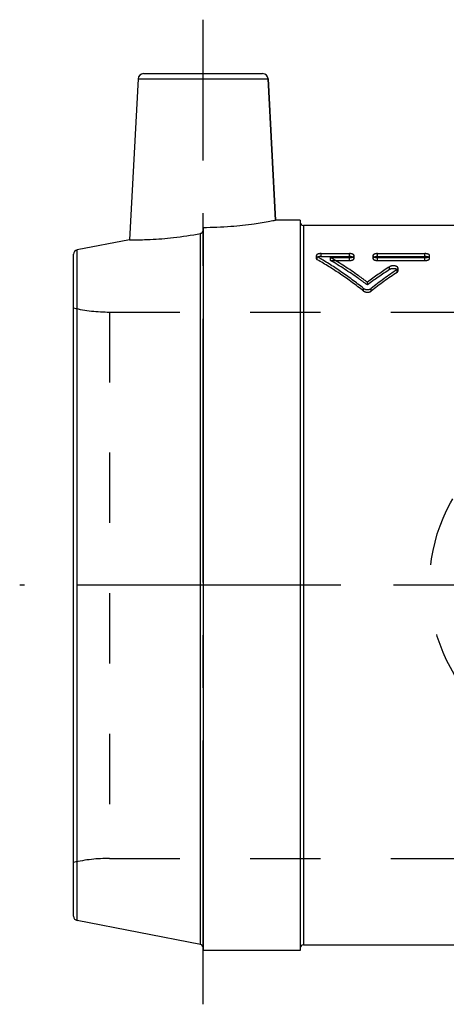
# Model space of a CAD drawing. Header units: millimetres. Extents: x 446 to 554, y 454 to 546.
# Tile 1 of 2: x 446 to 486, y 454 to 546. Entities that reach past the tile are written whole.
import ezdxf

# ---------------------------------------------------------------- set-up
doc = ezdxf.new("R2010")
doc.units = ezdxf.units.MM
doc.header["$LTSCALE"] = 65.185185
doc.linetypes.add('CENTER', pattern=[0.6, 0.375, -0.075, 0.075, -0.075])
doc.linetypes.add('HIDDEN', pattern=[0.2, 0.1, -0.1])
for name, color, linetype in [('ACHSEN_S', 7, 'CONTINUOUS'), ('BZ_AUGE', 7, 'CONTINUOUS'), ('KOERPER', 7, 'CONTINUOUS'), ('KONST.EL_MIT_GEO', 7, 'CONTINUOUS'), ('KURVEN', 7, 'CONTINUOUS')]:
    doc.layers.add(name, color=color, linetype=linetype)

msp = doc.modelspace()

# ---------------------------------------------------------------- linework, layer by layer
at = {"layer": 'ACHSEN_S', "color": 2, "linetype": 'CENTER'}
msp.add_line((554, 493.212), (446, 493.212), dxfattribs=at)
at = {"layer": 'BZ_AUGE', "color": 2, "linetype": 'CENTER'}
msp.add_line((463, 454.363), (463, 545.638), dxfattribs=at)
at = {"layer": 'KOERPER', "color": 7, "linetype": 'Continuous'}
for p, q in [((456.975, 540.164), (456.193, 525.239)), ((469.025, 540.164), (469.711, 527.062)), ((472, 527.062), (469.711, 527.062)), ((472, 527.062), (472, 459.363)), ((462.757, 459.91), (462.757, 525.819)), ((463, 526.383), (463, 459.363)), ((472, 459.363), (463, 459.363)), ((472.3, 459.863), (527.7, 459.863))]:
    msp.add_line(p, q, dxfattribs=at)
at = {"layer": 'KOERPER', "color": 8, "linetype": 'HIDDEN'}
for p, q in [((454.333, 518.538), (545.667, 518.538)), ((454.333, 467.887), (499, 467.887))]:
    msp.add_line(p, q, dxfattribs=at)
at = {"layer": 'KOERPER', "color": 7, "linetype": 'Continuous'}
for points, knots in [([(463, 526.383), (463.86, 526.383), (465.45, 526.446), (467.517, 526.676), (468.891, 526.903), (469.542, 527.028), (469.711, 527.062)], [0, 0, 0, 0, 0.381901, 0.705643, 0.923088, 1, 1, 1, 1]), ([(456.193, 525.239), (456.359, 525.236), (456.998, 525.23), (458.352, 525.259), (460.381, 525.42), (461.925, 525.659), (462.757, 525.819)], [0, 0, 0, 0, 0.075344, 0.290667, 0.614983, 1, 1, 1, 1]), ([(462.757, 525.819), (462.792, 525.826), (462.858, 525.852), (462.938, 525.924), (462.988, 526.017), (463, 526.088), (463, 526.123)], [0, 0, 0, 0, 0.250025, 0.500081, 0.750067, 1, 1, 1, 1])]:
    msp.add_open_spline(points, degree=3, knots=knots, dxfattribs=at)
at = {"layer": 'KONST.EL_MIT_GEO', "color": 7, "linetype": 'Continuous'}
for p, q in [((457.474, 540.638), (468.526, 540.638)), ((456.975, 540.164), (469.025, 540.164)), ((469.711, 527.062), (469.025, 540.164)), ((472.3, 526.562), (472.3, 459.863)), ((527.7, 526.562), (472.3, 526.562)), ((456.193, 525.239), (451.324, 524.293)), ((451.324, 462.132), (451.324, 524.293)), ((451, 462.525), (451, 523.9)), ((462.757, 459.91), (451.324, 462.132))]:
    msp.add_line(p, q, dxfattribs=at)
at = {"layer": 'KONST.EL_MIT_GEO', "color": 8, "linetype": 'HIDDEN'}
for p, q in [((472, 526.862), (472, 459.562)), ((463, 526.123), (463, 459.624)), ((473.938, 523.679), (473.938, 523.953)), ((473.938, 523.953), (476.562, 523.953)), ((476.562, 523.679), (476.562, 523.953)), ((479.187, 523.679), (479.187, 523.953)), ((479.187, 523.953), (483.563, 523.953)), ((483.563, 523.679), (483.563, 523.953)), ((473.5, 523.771), (473.5, 523.499)), ((473.587, 523.388), (473.587, 523.66)), ((473.938, 523.679), (476.562, 523.679)), ((474.811, 523.313), (474.811, 523.584)), ((474.811, 523.584), (476.562, 523.584)), ((474.811, 523.313), (476.562, 523.313)), ((476.562, 523.313), (476.562, 523.584)), ((477, 523.499), (477, 523.771)), ((478.75, 523.771), (478.75, 523.499)), ((479.187, 523.679), (483.563, 523.679)), ((479.187, 523.313), (479.187, 523.584)), ((479.187, 523.584), (483.563, 523.584)), ((479.187, 523.313), (483.563, 523.313)), ((483.563, 523.313), (483.563, 523.584)), ((484, 523.499), (484, 523.771)), ((480.287, 522.472), (480.287, 522.735)), ((480.988, 522.216), (480.988, 522.477)), ((481.075, 522.345), (481.075, 522.607)), ((478.237, 521.047), (478.237, 521.297)), ((477.881, 520.483), (477.881, 520.728)), ((478.594, 520.483), (478.594, 520.728)), ((454.333, 518.538), (454.333, 467.887)), ((454.333, 518.538), (545.667, 518.538)), ((454.333, 467.887), (499, 467.887))]:
    msp.add_line(p, q, dxfattribs=at)
at = {"layer": 'KONST.EL_MIT_GEO', "color": 7, "linetype": 'Continuous'}
for centre, radius, start, end in [((457.474, 540.138), 0.5, 90, 177), ((468.526, 540.138), 0.5, 3, 90), ((472.3, 526.862), 0.3, 182.87086, 270), ((451.4, 523.9), 0.4, 101, 180), ((451.4, 462.525), 0.4, 180, 259), ((462.7, 459.615), 0.3, 0, 79), ((472.3, 459.562), 0.3, 90, 177.12914)]:
    msp.add_arc(centre, radius, start, end, dxfattribs=at)
at = {"layer": 'KONST.EL_MIT_GEO', "color": 8, "linetype": 'HIDDEN'}
for centre, radius, start, end in [((472.3, 526.862), 0.3, 180, 182.87086), ((500.13, 492.283), 36.347, 123.08781, 127.03567), ((500.004, 491.939), 36.347, 122.8527, 126.78898), ((501.931, 491.298), 37.56, 123.88882, 128.41315), ((501.79, 490.966), 37.541, 123.6506, 128.16322), ((454.333, 533.538), 15, 257.16143, 270), ((454.333, 452.887), 15, 90, 102.83857), ((472.3, 459.562), 0.3, 177.12914, 180)]:
    msp.add_arc(centre, radius, start, end, dxfattribs=at)
for points, knots in [([(473.938, 523.953), (473.909, 523.953), (473.853, 523.951), (473.772, 523.941), (473.697, 523.925), (473.63, 523.903), (473.576, 523.876), (473.534, 523.845), (473.507, 523.81), (473.5, 523.783), (473.5, 523.771)], [0, 0, 0, 0, 0.168284, 0.331375, 0.484092, 0.622187, 0.742357, 0.843397, 0.927152, 1, 1, 1, 1]), ([(477, 523.771), (477, 523.783), (476.993, 523.81), (476.966, 523.845), (476.924, 523.876), (476.87, 523.903), (476.804, 523.925), (476.728, 523.941), (476.647, 523.951), (476.591, 523.953), (476.562, 523.953)], [0, 0, 0, 0, 0.072661, 0.156812, 0.257364, 0.377714, 0.516139, 0.667975, 0.831705, 1, 1, 1, 1]), ([(479.187, 523.953), (479.159, 523.953), (479.103, 523.951), (479.022, 523.941), (478.946, 523.925), (478.88, 523.903), (478.826, 523.876), (478.784, 523.845), (478.757, 523.81), (478.75, 523.783), (478.75, 523.771)], [0, 0, 0, 0, 0.168544, 0.332062, 0.483935, 0.622452, 0.742637, 0.843257, 0.927403, 1, 1, 1, 1]), ([(484, 523.771), (484, 523.783), (483.993, 523.81), (483.966, 523.845), (483.924, 523.876), (483.87, 523.903), (483.804, 523.925), (483.728, 523.941), (483.647, 523.951), (483.591, 523.953), (483.563, 523.953)], [0, 0, 0, 0, 0.072661, 0.156812, 0.257364, 0.377714, 0.516139, 0.667975, 0.831705, 1, 1, 1, 1]), ([(473.5, 523.771), (473.5, 523.761), (473.504, 523.74), (473.522, 523.71), (473.551, 523.683), (473.574, 523.667), (473.587, 523.66)], [0, 0, 0, 0, 0.204012, 0.430715, 0.694156, 1, 1, 1, 1]), ([(473.938, 523.679), (473.909, 523.679), (473.853, 523.677), (473.772, 523.667), (473.696, 523.651), (473.596, 523.619), (473.5, 523.559), (473.5, 523.499)], [0, 0, 0, 0, 0.171824, 0.338327, 0.494196, 0.635069, 1, 1, 1, 1]), ([(473.5, 523.499), (473.5, 523.489), (473.504, 523.468), (473.522, 523.438), (473.551, 523.411), (473.574, 523.396), (473.587, 523.388)], [0, 0, 0, 0, 0.203337, 0.429728, 0.69339, 1, 1, 1, 1]), ([(477.881, 520.728), (477.188, 521.277), (475.792, 522.309), (474.323, 523.236), (473.587, 523.66)], [0, 0, 0, 0, 0.510247, 1, 1, 1, 1]), ([(477.881, 520.483), (477.187, 521.027), (475.791, 522.05), (474.323, 522.969), (473.587, 523.388)], [0, 0, 0, 0, 0.510094, 1, 1, 1, 1]), ([(478.237, 521.297), (477.956, 521.509), (476.848, 522.321), (475.694, 523.07), (474.811, 523.584)], [0, 0, 0, 0, 0.25622, 1, 1, 1, 1]), ([(478.237, 521.047), (477.956, 521.257), (476.848, 522.061), (475.693, 522.804), (474.811, 523.313)], [0, 0, 0, 0, 0.256127, 1, 1, 1, 1]), ([(476.562, 523.584), (476.619, 523.584), (476.701, 523.59), (476.804, 523.614), (476.87, 523.637), (476.924, 523.664), (476.966, 523.696), (476.993, 523.732), (477, 523.759), (477, 523.771)], [0, 0, 0, 0, 0.330494, 0.482111, 0.620718, 0.741329, 0.842586, 0.927315, 1, 1, 1, 1]), ([(477, 523.499), (477, 523.559), (476.904, 523.619), (476.804, 523.651), (476.728, 523.667), (476.647, 523.677), (476.591, 523.679), (476.562, 523.679)], [0, 0, 0, 0, 0.364849, 0.506054, 0.661019, 0.828169, 1, 1, 1, 1]), ([(476.562, 523.313), (476.619, 523.313), (476.701, 523.319), (476.804, 523.343), (476.87, 523.365), (476.924, 523.393), (476.966, 523.425), (476.993, 523.46), (477, 523.486), (477, 523.499)], [0, 0, 0, 0, 0.33111, 0.482951, 0.621687, 0.7423, 0.8434, 0.927791, 1, 1, 1, 1]), ([(478.75, 523.771), (478.75, 523.759), (478.757, 523.732), (478.784, 523.696), (478.826, 523.664), (478.88, 523.637), (478.946, 523.614), (479.049, 523.59), (479.131, 523.584), (479.187, 523.584)], [0, 0, 0, 0, 0.07275, 0.157483, 0.258672, 0.37945, 0.517964, 0.669545, 1, 1, 1, 1]), ([(479.187, 523.679), (479.159, 523.679), (479.103, 523.677), (479.022, 523.667), (478.946, 523.651), (478.846, 523.619), (478.75, 523.559), (478.75, 523.499)], [0, 0, 0, 0, 0.172083, 0.339014, 0.494015, 0.635313, 1, 1, 1, 1]), ([(478.75, 523.499), (478.75, 523.486), (478.757, 523.46), (478.784, 523.425), (478.826, 523.393), (478.88, 523.365), (478.946, 523.343), (479.049, 523.319), (479.131, 523.313), (479.187, 523.313)], [0, 0, 0, 0, 0.072274, 0.156669, 0.257701, 0.37848, 0.517124, 0.668929, 1, 1, 1, 1]), ([(483.563, 523.584), (483.619, 523.584), (483.701, 523.59), (483.804, 523.614), (483.87, 523.637), (483.924, 523.664), (483.966, 523.696), (483.993, 523.732), (484, 523.759), (484, 523.771)], [0, 0, 0, 0, 0.330494, 0.482111, 0.620718, 0.741329, 0.842586, 0.927315, 1, 1, 1, 1]), ([(484, 523.499), (484, 523.559), (483.904, 523.619), (483.804, 523.651), (483.728, 523.667), (483.647, 523.677), (483.591, 523.679), (483.563, 523.679)], [0, 0, 0, 0, 0.364849, 0.506054, 0.661019, 0.828169, 1, 1, 1, 1]), ([(483.563, 523.313), (483.619, 523.313), (483.701, 523.319), (483.804, 523.343), (483.87, 523.365), (483.924, 523.393), (483.966, 523.425), (483.993, 523.46), (484, 523.486), (484, 523.499)], [0, 0, 0, 0, 0.33111, 0.482951, 0.621687, 0.7423, 0.8434, 0.927791, 1, 1, 1, 1]), ([(481.075, 522.607), (481.075, 522.619), (481.071, 522.642), (481.054, 522.676), (481.027, 522.707), (480.976, 522.746), (480.891, 522.785), (480.772, 522.813), (480.641, 522.824), (480.509, 522.814), (480.389, 522.787), (480.317, 522.755), (480.287, 522.735)], [0, 0, 0, 0, 0.038379, 0.079185, 0.124313, 0.17555, 0.295494, 0.435698, 0.586389, 0.738413, 0.878661, 1, 1, 1, 1]), ([(481.075, 522.345), (481.075, 522.356), (481.071, 522.38), (481.054, 522.413), (481.027, 522.444), (480.976, 522.483), (480.891, 522.521), (480.772, 522.55), (480.641, 522.56), (480.509, 522.551), (480.389, 522.523), (480.317, 522.492), (480.287, 522.472)], [0, 0, 0, 0, 0.038106, 0.078684, 0.123649, 0.17479, 0.294721, 0.435076, 0.586, 0.73826, 0.878664, 1, 1, 1, 1]), ([(480.988, 522.477), (481.001, 522.486), (481.025, 522.504), (481.053, 522.537), (481.071, 522.571), (481.075, 522.596), (481.075, 522.607)], [0, 0, 0, 0, 0.293171, 0.554287, 0.785365, 1, 1, 1, 1]), ([(480.988, 522.216), (481.001, 522.225), (481.025, 522.243), (481.053, 522.275), (481.071, 522.309), (481.075, 522.334), (481.075, 522.345)], [0, 0, 0, 0, 0.293889, 0.555193, 0.785972, 1, 1, 1, 1]), ([(477.881, 520.728), (477.927, 520.692), (478.045, 520.638), (478.237, 520.613), (478.43, 520.638), (478.548, 520.692), (478.594, 520.728)], [0, 0, 0, 0, 0.233593, 0.499972, 0.766366, 1, 1, 1, 1]), ([(477.881, 520.483), (477.927, 520.446), (478.045, 520.394), (478.237, 520.369), (478.43, 520.394), (478.548, 520.446), (478.594, 520.483)], [0, 0, 0, 0, 0.233395, 0.499972, 0.766563, 1, 1, 1, 1])]:
    msp.add_open_spline(points, degree=3, knots=knots, dxfattribs=at)
at = {"layer": 'KURVEN', "color": 8, "linetype": 'HIDDEN'}
msp.add_line((516, 493.212), (484, 493.212), dxfattribs=at)
msp.add_circle((500, 493.212), 16, dxfattribs=at)

doc.saveas('drawing.dxf')
